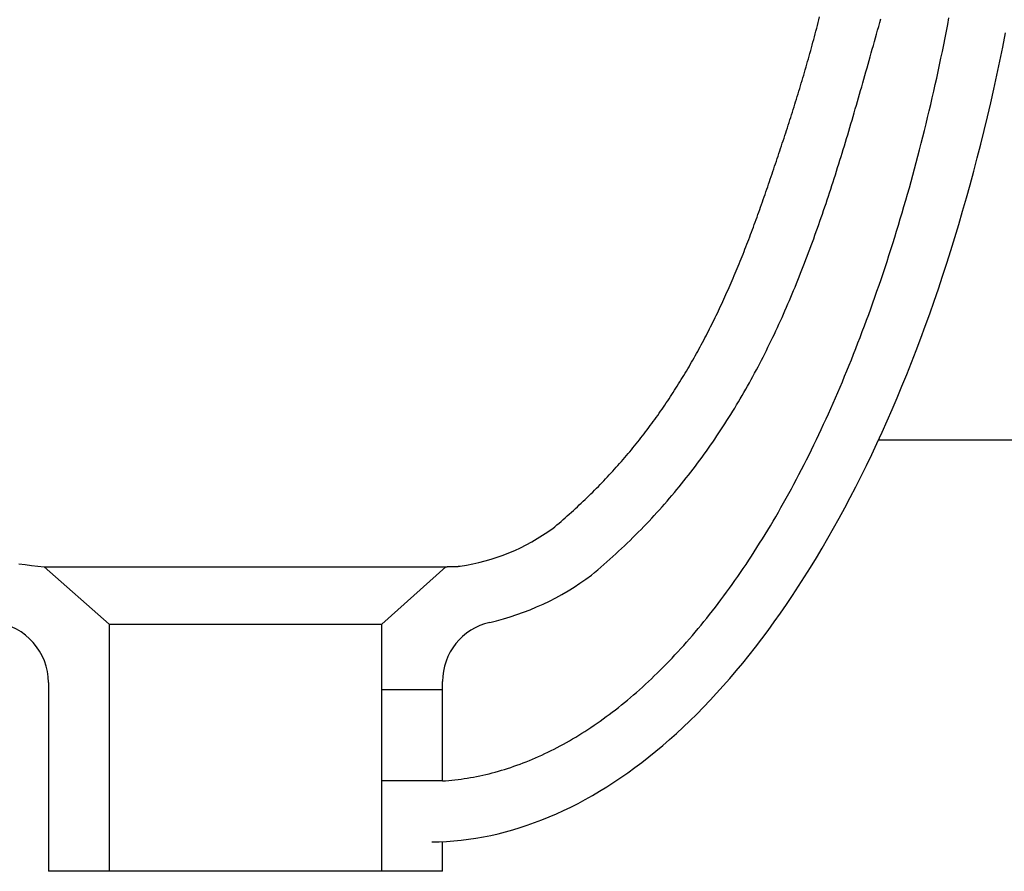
# Model space of a CAD drawing. Header units: millimetres. Extents: x -0.498 to 0, y -0.071 to 0.15.
import ezdxf

# ---------------------------------------------------------------- set-up
doc = ezdxf.new("R2010")
doc.units = ezdxf.units.MM
doc.layers.add('BLOCKS', color=3, linetype='Continuous')

msp = doc.modelspace()

# ---------------------------------------------------------------- linework, layer by layer
at = {"layer": 'BLOCKS'}
for p, q in [((-0.0220000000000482, 0), (-0.1216253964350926, 0)), ((-0.2485139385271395, -0.03033309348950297), (-0.259240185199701, -0.02087157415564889)), ((-0.259240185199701, -0.02087157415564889), (-0.1929652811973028, -0.02087157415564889)), ((-0.2035139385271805, -0.03033309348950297), (-0.1929652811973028, -0.02087157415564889)), ((-0.2485139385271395, -0.03033309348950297), (-0.2485139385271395, -0.07111177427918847)), ((-0.2485139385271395, -0.03033309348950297), (-0.2035139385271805, -0.03033309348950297)), ((-0.2035139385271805, -0.07111177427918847), (-0.2035139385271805, -0.03033309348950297)), ((-0.2585139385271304, -0.03999629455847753), (-0.2585139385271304, -0.07111177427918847)), ((-0.1935139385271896, -0.05620008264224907), (-0.1935139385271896, -0.03980160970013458)), ((-0.1935139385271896, -0.04120008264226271), (-0.2035139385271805, -0.04120008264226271)), ((-0.1935139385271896, -0.05620008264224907), (-0.2035139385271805, -0.05620008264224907)), ((-0.1935139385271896, -0.07111177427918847), (-0.1935139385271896, -0.06621763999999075)), ((-0.1935139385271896, -0.07111177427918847), (-0.2585139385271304, -0.07111177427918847))]:
    msp.add_line(p, q, dxfattribs=at)
for points in [[(-0.1935140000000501, -0.05619999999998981, 0), (-0.1930039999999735, -0.05616499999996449, 0), (-0.1924940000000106, -0.05612399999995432, 0), (-0.1919840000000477, -0.05607599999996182, 0), (-0.1914729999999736, -0.05602299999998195, 0), (-0.1909620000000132, -0.05596199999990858, 0), (-0.1904510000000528, -0.05589599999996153, 0), (-0.1899399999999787, -0.05582299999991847, 0), (-0.1894290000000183, -0.05574400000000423, 0), (-0.1889169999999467, -0.05565799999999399, 0), (-0.1884059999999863, -0.05556599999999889, 0), (-0.1878940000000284, -0.05546799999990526, 0), (-0.1873819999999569, -0.05536399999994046, 0), (-0.186869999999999, -0.05525299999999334, 0), (-0.1863580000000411, -0.05513599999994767, 0), (-0.1858459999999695, -0.05501199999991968, 0), (-0.1853340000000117, -0.05488199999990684, 0), (-0.1848220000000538, -0.05474599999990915, 0), (-0.1843099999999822, -0.0546039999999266, 0), (-0.1837980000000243, -0.05445499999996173, 0), (-0.1832849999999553, -0.05429899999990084, 0), (-0.1827729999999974, -0.05413799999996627, 0), (-0.1822610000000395, -0.05396999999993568, 0), (-0.1817499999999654, -0.05379599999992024, 0), (-0.1812380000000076, -0.05361499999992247, 0), (-0.1807260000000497, -0.05342799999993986, 0), (-0.1802149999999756, -0.05323499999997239, 0), (-0.1797030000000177, -0.05303499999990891, 0), (-0.1791919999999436, -0.05282899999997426, 0), (-0.1786809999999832, -0.0526159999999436, 0), (-0.1781700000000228, -0.05239699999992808, 0), (-0.1776589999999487, -0.05217199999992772, 0), (-0.1771489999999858, -0.05194099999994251, 0), (-0.1766390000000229, -0.05170299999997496, 0), (-0.1761289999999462, -0.05145899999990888, 0), (-0.1756189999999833, -0.05120799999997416, 0), (-0.1751100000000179, -0.0509509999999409, 0), (-0.1746010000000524, -0.05068699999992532, 0), (-0.1740929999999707, -0.05041799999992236, 0), (-0.1735840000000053, -0.05014099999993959, 0), (-0.1730760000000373, -0.04985899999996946, 0), (-0.1725689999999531, -0.0495699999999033, 0), (-0.1720619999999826, -0.04927499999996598, 0), (-0.1715550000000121, -0.04897299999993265, 0), (-0.1710490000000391, -0.04866499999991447, 0), (-0.1705429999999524, -0.04834999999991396, 0), (-0.1700369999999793, -0.0480289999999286, 0), (-0.1695330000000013, -0.04770199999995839, 0), (-0.1690280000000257, -0.04736800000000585, 0), (-0.1685240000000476, -0.04702799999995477, 0), (-0.1680209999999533, -0.04668199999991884, 0), (-0.1675179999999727, -0.04632899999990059, 0), (-0.1670159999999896, -0.04596999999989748, 0), (-0.166515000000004, -0.04560399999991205, 0), (-0.1660140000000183, -0.04523199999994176, 0), (-0.1655130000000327, -0.04485299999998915, 0), (-0.1650130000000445, -0.044467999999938, 0), (-0.1645140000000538, -0.044076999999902, 0), (-0.1640159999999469, -0.04367899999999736, 0), (-0.1635179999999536, -0.04327499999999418, 0), (-0.1630209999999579, -0.04286500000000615, 0), (-0.1625249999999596, -0.0424479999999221, 0), (-0.1620289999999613, -0.04202399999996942, 0), (-0.161534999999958, -0.04159499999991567, 0), (-0.1610409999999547, -0.04115799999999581, 0), (-0.1605469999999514, -0.04071599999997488, 0), (-0.1600550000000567, -0.04026699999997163, 0), (-0.1595630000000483, -0.03981099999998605, 0), (-0.1590720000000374, -0.03934899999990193, 0), (-0.1585830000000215, -0.03888099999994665, 0), (-0.158093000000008, -0.03840599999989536, 0), (-0.1576049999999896, -0.0379249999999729, 0), (-0.1571179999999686, -0.03743699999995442, 0), (-0.156631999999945, -0.0369429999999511, 0), (-0.1561460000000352, -0.03644199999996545, 0), (-0.1556620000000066, -0.03593499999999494, 0), (-0.1551779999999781, -0.0354219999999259, 0), (-0.1546959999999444, -0.03490199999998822, 0), (-0.154215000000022, -0.034375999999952, 0), (-0.1537339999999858, -0.03384299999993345, 0), (-0.1532549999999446, -0.03330399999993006, 0), (-0.1527760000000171, -0.03275799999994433, 0), (-0.1522989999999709, -0.03220599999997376, 0), (-0.1518230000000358, -0.03164699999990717, 0), (-0.1513479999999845, -0.03108199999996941, 0), (-0.1508740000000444, -0.03051099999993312, 0), (-0.150400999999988, -0.0299329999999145, 0), (-0.1499300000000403, -0.02934899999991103, 0), (-0.1494589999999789, -0.02875799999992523, 0), (-0.1489900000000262, -0.02815999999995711, 0), (-0.1485219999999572, -0.02755700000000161, 0), (-0.1480549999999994, -0.02694599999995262, 0), (-0.1475890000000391, -0.02632999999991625, 0), (-0.14712499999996, -0.02570599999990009, 0), (-0.1466619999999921, -0.02507699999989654, 0), (-0.1462000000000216, -0.02444099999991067, 0), (-0.1457400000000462, -0.02379799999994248, 0), (-0.1452809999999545, -0.02314899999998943, 0), (-0.1448229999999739, -0.02249299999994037, 0), (-0.1443669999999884, -0.02183099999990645, 0), (-0.1439120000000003, -0.02116300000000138, 0), (-0.1434580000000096, -0.02048800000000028, 0), (-0.143006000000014, -0.01980599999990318, 0), (-0.1425550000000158, -0.01911799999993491, 0), (-0.1421060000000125, -0.01842399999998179, 0), (-0.1416580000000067, -0.01772299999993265, 0), (-0.1412109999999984, -0.01701499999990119, 0), (-0.1407659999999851, -0.01630099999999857, 0), (-0.1403229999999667, -0.0155809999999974, 0), (-0.1398809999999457, -0.01485399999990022, 0), (-0.1394410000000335, -0.01411999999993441, 0), (-0.139002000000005, -0.01337999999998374, 0), (-0.1385649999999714, -0.01263399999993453, 0), (-0.1381300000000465, -0.01188199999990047, 0), (-0.1376980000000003, -0.01112399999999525, 0), (-0.1372669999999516, -0.01036099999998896, 0), (-0.1368380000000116, -0.00959100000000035, 0), (-0.1364109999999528, -0.008814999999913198, 0), (-0.1359870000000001, -0.008033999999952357, 0), (-0.1355640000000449, -0.007247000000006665, 0), (-0.1351439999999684, -0.006454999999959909, 0), (-0.1347250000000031, -0.005655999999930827, 0), (-0.1343090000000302, -0.004851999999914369, 0), (-0.1338950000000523, -0.004042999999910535, 0), (-0.1334829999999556, -0.003227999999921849, 0), (-0.1330729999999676, -0.002406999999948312, 0), (-0.132665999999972, -0.001580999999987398, 0), (-0.1322599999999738, -0.0007499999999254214, 0), (-0.1318569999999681, 8.700000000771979e-05, 0), (-0.1314559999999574, 0.0009290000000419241, 0), (-0.1310580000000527, 0.001776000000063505, 0), (-0.1306610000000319, 0.002629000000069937, 0), (-0.1302670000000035, 0.003487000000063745, 0), (-0.12987499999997, 0.004350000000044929, 0), (-0.1294860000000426, 0.00521800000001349, 0), (-0.129097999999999, 0.006091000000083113, 0), (-0.1287129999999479, 0.006970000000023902, 0), (-0.1283310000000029, 0.007853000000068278, 0), (-0.1279500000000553, 0.00874100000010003, 0), (-0.1275729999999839, 0.009635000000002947, 0), (-0.1271970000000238, 0.01053300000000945, 0), (-0.126824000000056, 0.01143600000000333, 0), (-0.1264529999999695, 0.01234400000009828, 0), (-0.1260849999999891, 0.01325700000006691, 0), (-0.1257190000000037, 0.01417400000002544, 0), (-0.1253560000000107, 0.01509600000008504, 0), (-0.1249950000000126, 0.01602300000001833, 0), (-0.1246360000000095, 0.0169540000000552, 0), (-0.1242809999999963, 0.01789000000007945, 0), (-0.1239269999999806, 0.01883100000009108, 0), (-0.1235759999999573, 0.01977600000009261, 0), (-0.1232280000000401, 0.02072500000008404, 0), (-0.1228820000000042, 0.02167900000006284, 0), (-0.1225389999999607, 0.02263700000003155, 0), (-0.1221980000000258, 0.02360000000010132, 0), (-0.1218599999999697, 0.0245670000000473, 0), (-0.1215250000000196, 0.02553800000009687, 0), (-0.1211919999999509, 0.02651400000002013, 0), (-0.1208619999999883, 0.02749300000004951, 0), (-0.1205340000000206, 0.02847700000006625, 0), (-0.1202100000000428, 0.02946500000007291, 0), (-0.1198869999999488, 0.03045700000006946, 0), (-0.1195679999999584, 0.03145300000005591, 0), (-0.1192509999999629, 0.03245300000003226, 0), (-0.1189369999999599, 0.03345699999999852, 0), (-0.1186259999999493, 0.03446500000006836, 0), (-0.1183180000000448, 0.03547600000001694, 0), (-0.1180120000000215, 0.03649200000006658, 0), (-0.1177089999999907, 0.03751099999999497, 0), (-0.1174089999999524, 0.03853400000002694, 0), (-0.1171110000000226, 0.03956100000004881, 0), (-0.1168169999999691, 0.04059200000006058, 0), (-0.1165250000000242, 0.04162600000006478, 0), (-0.1162369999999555, 0.0426630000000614, 0), (-0.1159509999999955, 0.0437050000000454, 0), (-0.1156680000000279, 0.04475000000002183, 0), (-0.1153870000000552, 0.04579800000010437, 0), (-0.1151099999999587, 0.04684900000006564, 0), (-0.1148359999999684, 0.0479050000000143, 0), (-0.1145649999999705, 0.04896300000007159, 0), (-0.1142959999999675, 0.05002500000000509, 0), (-0.1140309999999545, 0.05109000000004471, 0), (-0.1137680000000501, 0.05215800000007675, 0), (-0.1135090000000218, 0.0532300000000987, 0), (-0.1132519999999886, 0.05430400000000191, 0), (-0.1129989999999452, 0.0553820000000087, 0), (-0.112749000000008, 0.05646300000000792, 0), (-0.112500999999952, 0.05754699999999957, 0), (-0.1122569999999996, 0.05863400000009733, 0), (-0.1120160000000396, 0.05972400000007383, 0), (-0.1117779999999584, 0.06081600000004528, 0), (-0.1115429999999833, 0.06191200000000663, 0), (-0.1113110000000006, 0.06301100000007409, 0), (-0.1110830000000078, 0.06411200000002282, 0), (-0.11085700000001, 0.06521600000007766, 0), (-0.110635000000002, 0.06632300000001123, 0), (-0.1104159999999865, 0.06743200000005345, 0), (-0.1101999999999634, 0.06854400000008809, 0), (-0.1099870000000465, 0.06965900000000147, 0)], [(-0.1753479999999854, -0.01456899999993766, 0), (-0.1749969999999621, -0.01427599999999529, 0), (-0.1746480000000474, -0.01398199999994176, 0), (-0.1743020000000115, -0.01368700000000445, 0), (-0.1739579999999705, -0.01339199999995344, 0), (-0.1736160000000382, -0.01309599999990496, 0), (-0.1732759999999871, -0.01279799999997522, 0), (-0.1729380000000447, -0.01250099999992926, 0), (-0.1726019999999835, -0.01220200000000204, 0), (-0.1722690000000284, -0.01190199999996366, 0), (-0.1719369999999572, -0.01160199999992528, 0), (-0.171607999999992, -0.01130100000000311, 0), (-0.1712810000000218, -0.01099899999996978, 0), (-0.1709560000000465, -0.01069699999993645, 0), (-0.170631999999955, -0.01039299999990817, 0), (-0.1703109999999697, -0.01008899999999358, 0), (-0.1699919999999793, -0.009783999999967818, 0), (-0.1696749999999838, -0.009478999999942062, 0), (-0.1693599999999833, -0.009171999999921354, 0), (-0.1690469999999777, -0.008864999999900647, 0), (-0.1687359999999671, -0.008556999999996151, 0), (-0.1684269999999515, -0.008247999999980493, 0), (-0.168119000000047, -0.00793799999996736, 0), (-0.1678140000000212, -0.007627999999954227, 0), (-0.1675109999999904, -0.007315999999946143, 0), (-0.1672089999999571, -0.00700399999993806, 0), (-0.1669100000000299, -0.006690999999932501, 0), (-0.1666119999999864, -0.006377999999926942, 0), (-0.1663170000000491, -0.006062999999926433, 0), (-0.1660229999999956, -0.005747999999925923, 0), (-0.1657310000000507, -0.005431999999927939, 0), (-0.1654409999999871, -0.005114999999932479, 0), (-0.1651530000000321, -0.004797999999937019, 0), (-0.1648669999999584, -0.004478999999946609, 0), (-0.1645819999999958, -0.004159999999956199, 0), (-0.1643000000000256, -0.003839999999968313, 0), (-0.164019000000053, -0.003518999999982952, 0), (-0.1637399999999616, -0.003197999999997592, 0), (-0.1634619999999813, -0.002874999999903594, 0), (-0.1631869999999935, -0.002551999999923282, 0), (-0.1629130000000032, -0.002227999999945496, 0), (-0.1626410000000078, -0.001902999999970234, 0), (-0.1623710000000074, -0.001576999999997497, 0), (-0.1621020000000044, -0.001250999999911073, 0), (-0.1618349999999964, -0.000923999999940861, 0), (-0.1615699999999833, -0.0005959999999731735, 0), (-0.1613069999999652, -0.000266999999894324, 0), (-0.1610449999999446, 6.300000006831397e-05, 0), (-0.1607850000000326, 0.0003930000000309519, 0), (-0.1605270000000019, 0.0007250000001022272, 0), (-0.1602699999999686, 0.001057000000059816, 0), (-0.160015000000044, 0.001390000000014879, 0), (-0.1597610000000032, 0.00172300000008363, 0), (-0.1595099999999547, 0.002058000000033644, 0), (-0.15925900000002, 0.002393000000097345, 0), (-0.159010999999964, 0.002729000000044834, 0), (-0.1587640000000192, 0.003066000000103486, 0), (-0.1585179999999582, 0.003404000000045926, 0), (-0.1582740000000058, 0.003742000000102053, 0), (-0.1580320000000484, 0.004082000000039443, 0), (-0.1577909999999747, 0.00442200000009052, 0), (-0.1575520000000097, 0.004763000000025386, 0), (-0.1573140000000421, 0.005105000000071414, 0), (-0.1570779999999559, 0.00544800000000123, 0), (-0.1568429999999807, 0.005791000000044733, 0), (-0.1566100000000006, 0.006135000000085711, 0), (-0.1563780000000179, 0.006480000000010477, 0), (-0.1561480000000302, 0.006826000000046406, 0), (-0.1559190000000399, 0.00717300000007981, 0), (-0.1556920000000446, 0.007519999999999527, 0), (-0.1554660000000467, 0.007869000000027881, 0), (-0.1552410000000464, 0.008218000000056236, 0), (-0.155018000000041, 0.008568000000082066, 0), (-0.154796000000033, 0.00891900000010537, 0), (-0.15457600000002, 0.009271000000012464, 0), (-0.1543570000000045, 0.009623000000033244, 0), (-0.1541389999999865, 0.0099760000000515, 0), (-0.1539229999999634, 0.01033000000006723, 0), (-0.1537080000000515, 0.01068500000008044, 0), (-0.1534940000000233, 0.01104100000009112, 0), (-0.1532819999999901, 0.01139800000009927, 0), (-0.1530709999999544, 0.01175499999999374, 0), (-0.1528610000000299, 0.01211299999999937, 0), (-0.1526529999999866, 0.01247200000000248, 0), (-0.1524460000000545, 0.01283200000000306, 0), (-0.1522400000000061, 0.01319300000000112, 0), (-0.1520359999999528, 0.01355499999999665, 0), (-0.1518320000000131, 0.01391700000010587, 0), (-0.1516299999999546, 0.01428000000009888, 0), (-0.1514290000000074, 0.01464400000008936, 0), (-0.151230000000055, 0.01500900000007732, 0), (-0.151030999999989, 0.01537500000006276, 0), (-0.1508340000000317, 0.01574100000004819, 0), (-0.1506379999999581, 0.01610900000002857, 0), (-0.1504429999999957, 0.01647700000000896, 0), (-0.1502490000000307, 0.0168460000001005, 0), (-0.1500559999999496, 0.01721600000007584, 0), (-0.149864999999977, 0.01758700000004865, 0), (-0.149675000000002, 0.01795800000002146, 0), (-0.149485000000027, 0.0183310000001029, 0), (-0.1492970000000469, 0.01870400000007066, 0), (-0.1491099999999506, 0.0190780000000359, 0), (-0.1489239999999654, 0.01945299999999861, 0), (-0.1487389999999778, 0.01982800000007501, 0), (-0.1485549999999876, 0.02020500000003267, 0), (-0.1483729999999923, 0.02058200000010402, 0), (-0.1481909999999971, 0.02096100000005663, 0), (-0.1480099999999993, 0.02134000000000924, 0), (-0.147829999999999, 0.02172000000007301, 0), (-0.1476519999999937, 0.02210100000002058, 0), (-0.1474739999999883, 0.02248200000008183, 0), (-0.1472969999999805, 0.02286500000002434, 0), (-0.1471209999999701, 0.02324800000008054, 0), (-0.1469459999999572, 0.02363200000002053, 0), (-0.1467720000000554, 0.02401700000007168, 0), (-0.1466000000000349, 0.02440300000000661, 0), (-0.146427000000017, 0.02479000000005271, 0), (-0.1462559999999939, 0.02517700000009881, 0), (-0.1460859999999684, 0.02556600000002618, 0), (-0.145917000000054, 0.02595500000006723, 0), (-0.145748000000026, 0.02634500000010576, 0), (-0.1455809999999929, 0.02673600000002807, 0), (-0.1454139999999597, 0.02712800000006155, 0), (-0.1452480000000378, 0.02752000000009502, 0), (-0.1450829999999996, 0.02791400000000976, 0), (-0.1449189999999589, 0.02830800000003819, 0), (-0.1447550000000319, 0.02870300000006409, 0), (-0.1445929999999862, 0.02909900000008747, 0), (-0.1444310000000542, 0.02949599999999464, 0), (-0.1442700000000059, 0.02989400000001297, 0), (-0.1441099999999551, 0.03029300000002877, 0), (-0.143950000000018, 0.03069200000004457, 0), (-0.1437919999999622, 0.03109300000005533, 0), (-0.14363400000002, 0.03149400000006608, 0), (-0.1434759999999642, 0.03189600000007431, 0), (-0.143320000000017, 0.03229900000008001, 0), (-0.1431639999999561, 0.03270200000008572, 0), (-0.1430090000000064, 0.03310700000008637, 0), (-0.1428540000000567, 0.0335130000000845, 0), (-0.1426999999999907, 0.03391900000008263, 0), (-0.142547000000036, 0.03432600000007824, 0), (-0.142394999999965, 0.03473400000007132, 0), (-0.1422430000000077, 0.03514300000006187, 0), (-0.1420920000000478, 0.03555300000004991, 0), (-0.1419409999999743, 0.03596400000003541, 0), (-0.141791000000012, 0.03637500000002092, 0), (-0.1416410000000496, 0.0367870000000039, 0), (-0.1414929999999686, 0.03720100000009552, 0), (-0.1413440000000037, 0.03761500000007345, 0), (-0.1411970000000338, 0.03803000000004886, 0), (-0.1410489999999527, 0.03844600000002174, 0), (-0.1409029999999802, 0.03886199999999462, 0), (-0.1407570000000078, 0.03928000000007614, 0), (-0.1406110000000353, 0.03969800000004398, 0), (-0.1404659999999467, 0.04011800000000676, 0), (-0.1403209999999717, 0.04053800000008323, 0), (-0.1401769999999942, 0.04095800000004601, 0), (-0.1400330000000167, 0.04137900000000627, 0), (-0.1398890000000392, 0.04179900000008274, 0), (-0.139744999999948, 0.04221900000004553, 0), (-0.1396009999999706, 0.04263900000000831, 0), (-0.1394579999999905, 0.04306000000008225, 0), (-0.1393150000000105, 0.04348000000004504, 0), (-0.1391720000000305, 0.0439010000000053, 0), (-0.1390290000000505, 0.04432100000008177, 0), (-0.1388859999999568, 0.04474200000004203, 0), (-0.1387439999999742, 0.04516300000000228, 0), (-0.1386019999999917, 0.04558500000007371, 0), (-0.1384600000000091, 0.04600600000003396, 0), (-0.1383180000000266, 0.04642800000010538, 0), (-0.1381770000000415, 0.04685000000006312, 0), (-0.1380360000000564, 0.04727200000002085, 0), (-0.1378949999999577, 0.04769500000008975, 0), (-0.1377539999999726, 0.04811800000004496, 0), (-0.137613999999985, 0.04854100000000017, 0), (-0.1374739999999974, 0.04896500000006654, 0), (-0.1373340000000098, 0.04938900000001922, 0), (-0.1371950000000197, 0.04981300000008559, 0), (-0.1370550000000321, 0.05023900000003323, 0), (-0.1369170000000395, 0.05066400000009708, 0), (-0.1367780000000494, 0.05109000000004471, 0), (-0.1366400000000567, 0.05151700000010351, 0), (-0.1365019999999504, 0.05194400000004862, 0), (-0.1363639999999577, 0.05237200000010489, 0), (-0.1362269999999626, 0.05280100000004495, 0), (-0.1360899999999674, 0.0532300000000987, 0), (-0.1359529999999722, 0.05366000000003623, 0), (-0.1358169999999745, 0.05409000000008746, 0), (-0.1356809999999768, 0.05452100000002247, 0), (-0.1355459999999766, 0.05495400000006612, 0), (-0.1354109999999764, 0.0553859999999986, 0), (-0.1352759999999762, 0.05582000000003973, 0), (-0.135140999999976, 0.05625400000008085, 0), (-0.1350069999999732, 0.05669000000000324, 0), (-0.134873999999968, 0.05712600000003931, 0), (-0.1347399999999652, 0.05756300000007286, 0), (-0.1346079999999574, 0.05800100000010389, 0), (-0.1344749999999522, 0.0584400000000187, 0), (-0.1343429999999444, 0.05888000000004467, 0), (-0.1342120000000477, 0.05932100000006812, 0), (-0.1340810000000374, 0.05976300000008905, 0), (-0.1339500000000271, 0.06020599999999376, 0), (-0.1338200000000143, 0.06065000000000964, 0), (-0.1336900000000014, 0.06109500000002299, 0), (-0.1335599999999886, 0.06154200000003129, 0), (-0.1334309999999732, 0.0619890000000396, 0), (-0.1333029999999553, 0.06243800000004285, 0), (-0.1331750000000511, 0.06288800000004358, 0), (-0.1330470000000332, 0.06333900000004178, 0), (-0.1329200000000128, 0.06379100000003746, 0), (-0.1327939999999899, 0.06424500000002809, 0), (-0.1326679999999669, 0.06470000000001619, 0), (-0.132541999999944, 0.06515699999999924, 0), (-0.1324170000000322, 0.06561400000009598, 0), (-0.1322930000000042, 0.06607300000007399, 0), (-0.1321689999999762, 0.06653400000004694, 0), (-0.1320449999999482, 0.06699600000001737, 0), (-0.1319220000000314, 0.06745900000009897, 0), (-0.1317999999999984, 0.06792400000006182, 0), (-0.1316779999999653, 0.06839000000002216, 0), (-0.1315570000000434, 0.06885800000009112, 0), (-0.1314360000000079, 0.06932800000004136, 0), (-0.1313159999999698, 0.06979900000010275, 0)], [(-0.1689499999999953, -0.02225499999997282, 0), (-0.1684360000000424, -0.0218249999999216, 0), (-0.1679269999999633, -0.02139299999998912, 0), (-0.1674209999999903, -0.02095899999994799, 0), (-0.1669200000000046, -0.02052399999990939, 0), (-0.1664230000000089, -0.02008699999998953, 0), (-0.165930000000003, -0.01964899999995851, 0), (-0.1654409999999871, -0.01920799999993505, 0), (-0.164955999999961, -0.01876599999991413, 0), (-0.164476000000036, -0.01832299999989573, 0), (-0.1639989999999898, -0.01787799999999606, 0), (-0.1635260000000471, -0.01743099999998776, 0), (-0.1630579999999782, -0.01698299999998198, 0), (-0.1625930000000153, -0.01653299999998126, 0), (-0.1621320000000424, -0.01608099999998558, 0), (-0.1616749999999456, -0.01562799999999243, 0), (-0.1612219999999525, -0.0151740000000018, 0), (-0.1607729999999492, -0.01471699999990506, 0), (-0.1603270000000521, -0.01425899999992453, 0), (-0.1598860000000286, -0.01379999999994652, 0), (-0.1594479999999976, -0.01333899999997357, 0), (-0.1590139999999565, -0.01287600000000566, 0), (-0.1585830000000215, -0.01241199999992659, 0), (-0.1581559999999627, -0.01194699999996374, 0), (-0.1577330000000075, -0.01147899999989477, 0), (-0.1573140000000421, -0.01101099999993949, 0), (-0.1568979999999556, -0.01054099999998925, 0), (-0.1564849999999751, -0.01006899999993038, 0), (-0.156076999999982, -0.009595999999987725, 0), (-0.1556709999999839, -0.00912099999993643, 0), (-0.1552699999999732, -0.00864400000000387, 0), (-0.1548709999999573, -0.008166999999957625, 0), (-0.1544770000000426, -0.007686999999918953, 0), (-0.1540850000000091, -0.007206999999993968, 0), (-0.1536969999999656, -0.006723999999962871, 0), (-0.1533120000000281, -0.006240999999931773, 0), (-0.1529309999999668, -0.005755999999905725, 0), (-0.1525530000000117, -0.005268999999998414, 0), (-0.152178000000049, -0.00478099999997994, 0), (-0.1518069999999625, -0.004290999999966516, 0), (-0.1514379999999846, -0.003799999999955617, 0), (-0.1510729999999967, -0.003307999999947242, 0), (-0.1507110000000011, -0.002813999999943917, 0), (-0.1503529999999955, -0.002318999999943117, 0), (-0.1499969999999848, -0.001821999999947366, 0), (-0.1496439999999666, -0.00132399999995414, 0), (-0.1492950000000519, -0.0008249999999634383, 0), (-0.1489480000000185, -0.0003239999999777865, 0), (-0.148604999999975, 0.0001790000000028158, 0), (-0.1482650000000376, 0.0006820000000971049, 0), (-0.1479269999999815, 0.001187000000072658, 0), (-0.1475920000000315, 0.001694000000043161, 0), (-0.1472609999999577, 0.002202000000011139, 0), (-0.1469319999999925, 0.00271100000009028, 0), (-0.1466060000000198, 0.003222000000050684, 0), (-0.1462830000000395, 0.003733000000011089, 0), (-0.1459630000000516, 0.004247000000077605, 0), (-0.145644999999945, 0.004761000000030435, 0), (-0.1453310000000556, 0.005277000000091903, 0), (-0.1450180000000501, 0.005795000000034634, 0), (-0.1447090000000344, 0.006313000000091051, 0), (-0.1444020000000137, 0.006833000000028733, 0), (-0.1440979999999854, 0.007354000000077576, 0), (-0.1437969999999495, 0.007877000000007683, 0), (-0.1434980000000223, 0.008401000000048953, 0), (-0.1432019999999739, 0.008926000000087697, 0), (-0.142908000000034, 0.00945200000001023, 0), (-0.1426169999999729, 0.0099800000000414, 0), (-0.1423280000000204, 0.01050900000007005, 0), (-0.1420419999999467, 0.01103900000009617, 0), (-0.1417579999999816, 0.01157100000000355, 0), (-0.141477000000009, 0.0121040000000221, 0), (-0.1411970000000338, 0.01263800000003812, 0), (-0.1409210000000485, 0.01317300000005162, 0), (-0.140645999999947, 0.01371000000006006, 0), (-0.1403739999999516, 0.01424700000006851, 0), (-0.1401039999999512, 0.01478600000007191, 0), (-0.1398369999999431, 0.01532700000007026, 0), (-0.1395710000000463, 0.01586800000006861, 0), (-0.1393080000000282, 0.0164110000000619, 0), (-0.139047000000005, 0.01695500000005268, 0), (-0.1387879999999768, 0.01750000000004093, 0), (-0.1385309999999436, 0.01804600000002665, 0), (-0.1382770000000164, 0.01859400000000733, 0), (-0.1380239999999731, 0.01914200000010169, 0), (-0.1377730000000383, 0.01969200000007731, 0), (-0.1375249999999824, 0.02024300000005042, 0), (-0.1372780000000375, 0.02079500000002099, 0), (-0.137032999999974, 0.0213490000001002, 0), (-0.1367900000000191, 0.02190300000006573, 0), (-0.1365489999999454, 0.02245900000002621, 0), (-0.1363099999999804, 0.02301500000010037, 0), (-0.1360730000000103, 0.0235730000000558, 0), (-0.1358380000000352, 0.0241320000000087, 0), (-0.1356039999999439, 0.02469300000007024, 0), (-0.1353719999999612, 0.0252540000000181, 0), (-0.1351419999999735, 0.02581600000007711, 0), (-0.1349139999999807, 0.02638000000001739, 0), (-0.1346869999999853, 0.02694400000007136, 0), (-0.134461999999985, 0.02751000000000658, 0), (-0.1342389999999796, 0.02807700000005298, 0), (-0.1340169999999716, 0.02864500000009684, 0), (-0.1337969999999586, 0.0292140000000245, 0), (-0.1335780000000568, 0.02978400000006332, 0), (-0.1333610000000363, 0.03035500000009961, 0), (-0.1331450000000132, 0.03092700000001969, 0), (-0.132930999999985, 0.03150000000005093, 0), (-0.1327179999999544, 0.03207500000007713, 0), (-0.1325070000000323, 0.03265000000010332, 0), (-0.1322969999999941, 0.0332260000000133, 0), (-0.1320879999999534, 0.03380400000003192, 0), (-0.1318810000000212, 0.03438200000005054, 0), (-0.1316749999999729, 0.03496200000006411, 0), (-0.1314700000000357, 0.03554200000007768, 0), (-0.1312669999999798, 0.03612300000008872, 0), (-0.1310650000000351, 0.03670600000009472, 0), (-0.1308639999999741, 0.03728900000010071, 0), (-0.1306640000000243, 0.03787400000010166, 0), (-0.1304649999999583, 0.03845900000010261, 0), (-0.1302680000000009, 0.0390460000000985, 0), (-0.1300710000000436, 0.0396330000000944, 0), (-0.1298759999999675, 0.04022100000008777, 0), (-0.129681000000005, 0.04081100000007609, 0), (-0.1294880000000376, 0.04140100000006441, 0), (-0.1292959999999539, 0.04199200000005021, 0), (-0.1291039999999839, 0.04258400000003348, 0), (-0.1289140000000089, 0.04317700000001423, 0), (-0.1287240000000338, 0.04377100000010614, 0), (-0.1285360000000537, 0.04436600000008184, 0), (-0.1283479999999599, 0.04496200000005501, 0), (-0.1281609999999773, 0.04555900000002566, 0), (-0.1279749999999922, 0.04615699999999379, 0), (-0.1277900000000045, 0.0467550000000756, 0), (-0.1276050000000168, 0.04735500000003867, 0), (-0.1274210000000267, 0.04795500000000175, 0), (-0.1272380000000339, 0.04855600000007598, 0), (-0.1270550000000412, 0.04915900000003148, 0), (-0.126873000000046, 0.04976200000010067, 0), (-0.1266920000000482, 0.05036500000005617, 0), (-0.1265110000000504, 0.05097000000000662, 0), (-0.1263310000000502, 0.05157600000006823, 0), (-0.1261520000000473, 0.05218200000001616, 0), (-0.1259730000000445, 0.05278900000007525, 0), (-0.1257940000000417, 0.0533980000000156, 0), (-0.1256160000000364, 0.05400700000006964, 0), (-0.125438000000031, 0.05461600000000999, 0), (-0.1252610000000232, 0.05522700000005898, 0), (-0.1250840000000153, 0.05583799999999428, 0), (-0.1249070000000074, 0.05645100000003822, 0), (-0.124730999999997, 0.05706400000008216, 0), (-0.1245549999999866, 0.05767700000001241, 0), (-0.1243789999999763, 0.0582920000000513, 0), (-0.1242039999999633, 0.05890700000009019, 0), (-0.1240289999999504, 0.05952400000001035, 0), (-0.1238530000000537, 0.06014000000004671, 0), (-0.1236790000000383, 0.06075800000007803, 0), (-0.1235040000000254, 0.06137700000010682, 0), (-0.1233290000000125, 0.06199600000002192, 0), (-0.123154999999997, 0.06261600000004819, 0), (-0.1229799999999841, 0.06323700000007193, 0), (-0.1228059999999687, 0.06385800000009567, 0), (-0.1226309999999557, 0.0644800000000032, 0), (-0.122457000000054, 0.0651030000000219, 0), (-0.1222820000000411, 0.06572700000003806, 0), (-0.1221080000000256, 0.06635100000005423, 0), (-0.1219330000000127, 0.06697600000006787, 0), (-0.1217579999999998, 0.06760200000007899, 0), (-0.1215829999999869, 0.06822900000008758, 0), (-0.1214099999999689, 0.06885800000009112, 0), (-0.1212379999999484, 0.06948900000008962, 0)], [(-0.1952790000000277, -0.06626999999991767, 0), (-0.1940660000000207, -0.06624099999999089, 0), (-0.1928520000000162, -0.066180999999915, 0), (-0.1916370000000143, -0.06609099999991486, 0), (-0.1904230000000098, -0.06596999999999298, 0), (-0.1892090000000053, -0.065817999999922, 0), (-0.1879959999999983, -0.06563599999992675, 0), (-0.1867829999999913, -0.06542299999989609, 0), (-0.1855719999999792, -0.06517999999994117, 0), (-0.1843609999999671, -0.06490599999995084, 0), (-0.1831509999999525, -0.06460199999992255, 0), (-0.1819430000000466, -0.06426799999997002, 0), (-0.1807360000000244, -0.06390299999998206, 0), (-0.1795309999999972, -0.06350799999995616, 0), (-0.178327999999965, -0.063083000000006, 0), (-0.1771270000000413, -0.0626279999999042, 0), (-0.175927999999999, -0.06214299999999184, 0), (-0.174731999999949, -0.06162699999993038, 0), (-0.1735380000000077, -0.06108199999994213, 0), (-0.1723469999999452, -0.06050699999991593, 0), (-0.1711599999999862, -0.05990299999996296, 0), (-0.1699750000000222, -0.05926799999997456, 0), (-0.1687940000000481, -0.0586039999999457, 0), (-0.1676159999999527, -0.05791099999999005, 0), (-0.1664419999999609, -0.05718799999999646, 0), (-0.165271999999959, -0.05643599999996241, 0), (-0.164105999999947, -0.05565500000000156, 0), (-0.1629440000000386, -0.05484500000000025, 0), (-0.1617870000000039, -0.05400599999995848, 0), (-0.1606339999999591, -0.05313899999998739, 0), (-0.1594860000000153, -0.05224199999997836, 0), (-0.1583429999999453, -0.05131799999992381, 0), (-0.1572049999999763, -0.05036499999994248, 0), (-0.1560729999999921, -0.04938299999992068, 0), (-0.1549449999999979, -0.04837399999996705, 0), (-0.153823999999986, -0.04733599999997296, 0), (-0.1527079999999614, -0.04627099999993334, 0), (-0.1515980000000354, -0.04517899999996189, 0), (-0.1504949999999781, -0.04405899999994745, 0), (-0.1493970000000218, -0.0429110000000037, 0), (-0.1483060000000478, -0.04173699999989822, 0), (-0.1472220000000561, -0.04053599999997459, 0), (-0.1461450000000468, -0.03930800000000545, 0), (-0.1450740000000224, -0.03805299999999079, 0), (-0.1440109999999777, -0.03677199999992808, 0), (-0.142955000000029, -0.03546499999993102, 0), (-0.141905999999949, -0.03413199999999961, 0), (-0.1408649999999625, -0.03277399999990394, 0), (-0.1398319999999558, -0.03138899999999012, 0), (-0.1388060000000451, -0.02997999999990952, 0), (-0.1377889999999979, -0.02854499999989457, 0), (-0.1367800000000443, -0.02708499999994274, 0), (-0.1357789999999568, -0.02560099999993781, 0), (-0.1347869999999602, -0.02409199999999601, 0), (-0.1338040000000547, -0.02255900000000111, 0), (-0.1328290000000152, -0.02100199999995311, 0), (-0.131862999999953, -0.01942099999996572, 0), (-0.1309069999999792, -0.0178169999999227, 0), (-0.1299589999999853, -0.01618999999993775, 0), (-0.1290209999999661, -0.01453899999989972, 0), (-0.1280930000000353, -0.01286499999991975, 0), (-0.1271739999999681, -0.01116899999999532, 0), (-0.1262649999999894, -0.009450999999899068, 0), (-0.1253659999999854, -0.007710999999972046, 0), (-0.1244769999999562, -0.005948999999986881, 0), (-0.1235990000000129, -0.004164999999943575, 0), (-0.1227310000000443, -0.002359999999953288, 0), (-0.1218730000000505, -0.0005349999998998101, 0), (-0.1210260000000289, 0.001312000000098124, 0), (-0.1201889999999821, 0.003179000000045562, 0), (-0.1193640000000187, 0.005066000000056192, 0), (-0.11854900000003, 0.006972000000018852, 0), (-0.117746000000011, 0.008899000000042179, 0), (-0.1169539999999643, 0.01084400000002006, 0), (-0.1161730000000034, 0.01280900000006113, 0), (-0.1154040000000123, 0.01479200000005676, 0), (-0.1146459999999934, 0.01679400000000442, 0), (-0.1138999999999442, 0.01881300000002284, 0), (-0.1131659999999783, 0.02085099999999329, 0), (-0.1124439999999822, 0.02290500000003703, 0), (-0.1117339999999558, 0.02497700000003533, 0), (-0.1110360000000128, 0.0270660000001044, 0), (-0.1103500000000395, 0.02917200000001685, 0), (-0.1096760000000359, 0.03129300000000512, 0), (-0.1090159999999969, 0.03343000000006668, 0), (-0.1083670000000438, 0.03558300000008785, 0), (-0.1077320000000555, 0.03775200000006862, 0), (-0.1071090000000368, 0.03993500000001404, 0), (-0.1064989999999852, 0.04213200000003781, 0), (-0.1059010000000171, 0.0443440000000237, 0), (-0.1053170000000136, 0.04657000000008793, 0), (-0.1047459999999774, 0.04880900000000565, 0), (-0.1041890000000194, 0.05106200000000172, 0), (-0.1036440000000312, 0.05332700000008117, 0), (-0.1031130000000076, 0.05560500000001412, 0), (-0.1025949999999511, 0.05789500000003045, 0), (-0.1020909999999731, 0.06019800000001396, 0), (-0.1016009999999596, 0.06251100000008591, 0), (-0.1011240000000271, 0.06483600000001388, 0), (-0.1006609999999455, 0.06717100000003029, 0)], [(-0.2633640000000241, -0.02041299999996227, 0), (-0.2623350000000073, -0.02053300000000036, 0), (-0.2613039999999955, -0.02064899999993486, 0), (-0.2602729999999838, -0.02076199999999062, 0), (-0.259239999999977, -0.02087199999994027, 0)], [(-0.1929649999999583, -0.02087199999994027, 0), (-0.1929649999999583, -0.02087199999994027, 0), (-0.1929639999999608, -0.02087199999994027, 0), (-0.1929629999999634, -0.02087199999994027, 0), (-0.1929609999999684, -0.02087199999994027, 0), (-0.192957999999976, -0.0208709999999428, 0), (-0.1929549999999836, -0.0208709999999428, 0), (-0.1929509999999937, -0.0208709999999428, 0), (-0.1929470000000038, -0.0208709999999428, 0), (-0.1929420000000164, -0.0208709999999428, 0), (-0.192937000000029, -0.0208709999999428, 0), (-0.1929310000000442, -0.0208709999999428, 0), (-0.1929249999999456, -0.0208709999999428, 0), (-0.1929179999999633, -0.0208709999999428, 0), (-0.192910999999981, -0.0208709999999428, 0), (-0.1929030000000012, -0.0208709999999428, 0), (-0.1928950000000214, -0.0208709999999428, 0), (-0.1928860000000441, -0.02086999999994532, 0), (-0.1928769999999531, -0.02086999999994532, 0), (-0.1928669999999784, -0.02086999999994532, 0), (-0.1928570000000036, -0.02086999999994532, 0), (-0.1928470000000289, -0.02086999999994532, 0), (-0.1928360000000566, -0.02086999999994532, 0), (-0.1928239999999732, -0.02086899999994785, 0), (-0.1928120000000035, -0.02086899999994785, 0), (-0.1928000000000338, -0.02086899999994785, 0), (-0.192786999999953, -0.02086899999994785, 0), (-0.1927739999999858, -0.02086899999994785, 0), (-0.1927610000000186, -0.02086799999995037, 0), (-0.192747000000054, -0.02086799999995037, 0), (-0.1927319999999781, -0.02086799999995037, 0), (-0.1927180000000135, -0.02086799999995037, 0), (-0.1927030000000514, -0.0208669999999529, 0), (-0.1926869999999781, -0.0208669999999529, 0), (-0.1926720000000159, -0.0208669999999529, 0), (-0.1926549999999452, -0.02086599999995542, 0), (-0.1926389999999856, -0.02086599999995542, 0), (-0.1926220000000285, -0.02086599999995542, 0), (-0.1926049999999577, -0.02086499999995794, 0), (-0.1925880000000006, -0.02086499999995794, 0), (-0.1925700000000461, -0.02086499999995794, 0), (-0.1925519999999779, -0.02086399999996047, 0), (-0.1925330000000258, -0.02086399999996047, 0), (-0.1925149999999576, -0.02086399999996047, 0), (-0.1924960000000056, -0.02086299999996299, 0), (-0.1924770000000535, -0.02086299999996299, 0), (-0.1924569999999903, -0.02086199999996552, 0), (-0.1924370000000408, -0.02086199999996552, 0), (-0.1924169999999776, -0.02086199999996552, 0), (-0.1923970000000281, -0.02086099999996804, 0), (-0.1923759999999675, -0.02086099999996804, 0), (-0.192356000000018, -0.02085999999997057, 0), (-0.1923349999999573, -0.02085999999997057, 0), (-0.1923130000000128, -0.02085899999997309, 0), (-0.1922919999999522, -0.02085899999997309, 0), (-0.1922700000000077, -0.02085799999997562, 0), (-0.1922479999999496, -0.02085799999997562, 0), (-0.1922260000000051, -0.02085699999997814, 0), (-0.192203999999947, -0.02085699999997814, 0), (-0.192181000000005, -0.02085599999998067, 0), (-0.1921589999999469, -0.02085599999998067, 0), (-0.192136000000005, -0.02085499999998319, 0), (-0.1921129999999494, -0.02085499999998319, 0), (-0.1920900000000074, -0.02085399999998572, 0), (-0.1920669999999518, -0.02085399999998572, 0), (-0.1920430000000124, -0.02085299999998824, 0), (-0.1920199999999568, -0.02085199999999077, 0), (-0.1919960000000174, -0.02085199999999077, 0), (-0.1919719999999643, -0.02085099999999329, 0), (-0.1919480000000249, -0.02084999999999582, 0), (-0.1919239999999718, -0.02084999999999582, 0), (-0.1919000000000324, -0.02084899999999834, 0), (-0.1918759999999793, -0.02084800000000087, 0), (-0.1918510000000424, -0.02084800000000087, 0), (-0.1918269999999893, -0.02084700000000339, 0), (-0.1918030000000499, -0.02084600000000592, 0), (-0.1917779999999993, -0.02084600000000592, 0), (-0.1917529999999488, -0.02084499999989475, 0), (-0.1917290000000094, -0.02084399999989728, 0), (-0.1917039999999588, -0.0208429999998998, 0), (-0.1916790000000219, -0.0208429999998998, 0), (-0.1916549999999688, -0.02084199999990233, 0), (-0.1916300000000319, -0.02084099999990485, 0), (-0.1916049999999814, -0.02083999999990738, 0), (-0.1915800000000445, -0.02083999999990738, 0), (-0.1915549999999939, -0.0208389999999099, 0), (-0.1915310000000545, -0.02083799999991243, 0), (-0.191506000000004, -0.02083699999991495, 0), (-0.1914809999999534, -0.02083599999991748, 0), (-0.1914560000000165, -0.02083499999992, 0), (-0.1914309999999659, -0.02083499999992, 0), (-0.1914070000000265, -0.02083399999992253, 0), (-0.191381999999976, -0.02083299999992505, 0), (-0.1913570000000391, -0.02083199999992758, 0), (-0.191332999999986, -0.0208309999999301, 0), (-0.1913080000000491, -0.02082999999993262, 0), (-0.191283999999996, -0.02082899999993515, 0), (-0.1912600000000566, -0.02082799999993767, 0), (-0.191235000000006, -0.0208269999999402, 0), (-0.1912109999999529, -0.02082599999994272, 0), (-0.1911870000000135, -0.02082499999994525, 0), (-0.1911629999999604, -0.02082399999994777, 0), (-0.191139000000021, -0.0208229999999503, 0), (-0.1911159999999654, -0.02082199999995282, 0), (-0.191092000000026, -0.02082099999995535, 0), (-0.1910689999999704, -0.02081999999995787, 0), (-0.191045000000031, -0.0208189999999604, 0), (-0.1910219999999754, -0.02081799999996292, 0), (-0.1909990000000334, -0.02081699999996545, 0), (-0.1909759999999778, -0.02081599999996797, 0), (-0.1909540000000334, -0.0208149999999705, 0), (-0.1909309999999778, -0.02081399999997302, 0), (-0.1909090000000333, -0.02081199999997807, 0), (-0.1908869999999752, -0.0208109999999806, 0), (-0.1908650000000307, -0.02080999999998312, 0), (-0.1908429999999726, -0.02080899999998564, 0), (-0.1908210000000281, -0.02080799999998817, 0), (-0.1907999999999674, -0.02080699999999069, 0), (-0.1907790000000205, -0.02080499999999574, 0), (-0.1907579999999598, -0.02080399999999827, 0), (-0.1907380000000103, -0.02080300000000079, 0), (-0.1907169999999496, -0.02080200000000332, 0), (-0.1906970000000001, -0.02080100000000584, 0), (-0.1906770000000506, -0.02079899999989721, 0), (-0.1906579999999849, -0.02079799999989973, 0), (-0.1906380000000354, -0.02079699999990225, 0), (-0.1906189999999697, -0.0207949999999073, 0), (-0.1906010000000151, -0.02079399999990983, 0)]]:
    msp.add_polyline3d(points, dxfattribs=at)
for centre, radius, start, end in [((-0.1956073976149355, 0.01324362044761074), 0.0344039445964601, 278.3679372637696, 306.2323853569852), ((-0.1955855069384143, 0.01312319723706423), 0.0442840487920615, 282.8487322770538, 306.9746168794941), ((-0.2685139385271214, -0.03999629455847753), 0.01, 359.9999999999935, 82.79086521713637), ((-0.1835139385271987, -0.03980160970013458), 0.01, 102.8487322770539, 180)]:
    msp.add_arc(centre, radius, start, end, dxfattribs=at)

doc.saveas('drawing.dxf')
